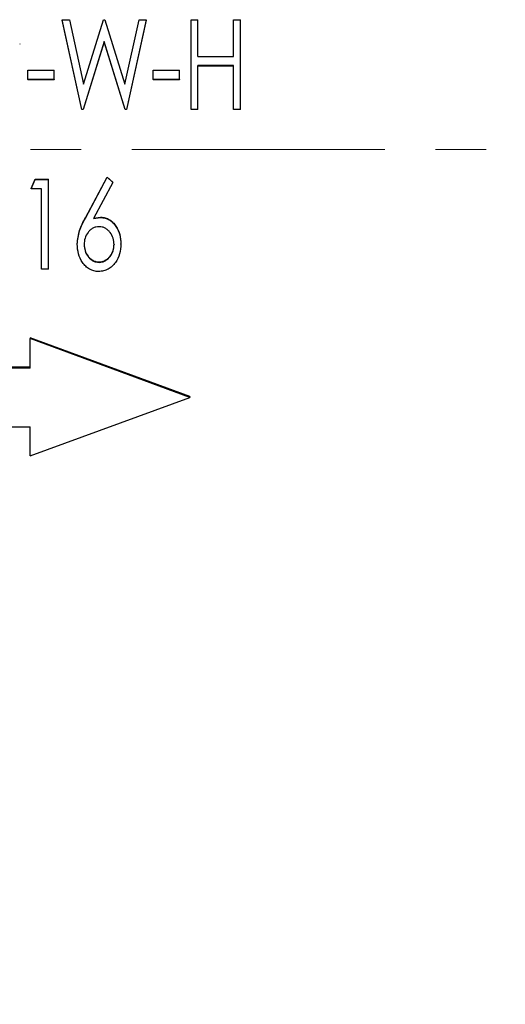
# Model space of a CAD drawing. Header units: millimetres. Extents: x 0 to 840, y 0 to 594.
# Tile 6 of 9: x 243 to 291, y 236 to 335. Entities that reach past the tile are written whole.
import ezdxf

# ---------------------------------------------------------------- set-up
doc = ezdxf.new("R2010")
doc.units = ezdxf.units.MM
doc.header["$LTSCALE"] = 2
doc.linetypes.add('CENTERX2', pattern=[20.32, 12.7, -2.54, 2.54, -2.54])
doc.styles.add('SLDTEXTSTYLE1', font='TXT', dxfattribs={"width": 0.7})
doc.dimstyles.new('SLDDIMSTYLE1', dxfattribs={"dimtxt": 10, "dimasz": 7, "dimexe": 0, "dimexo": 0.0625, "dimgap": 2.5, "dimtad": 2, "dimrnd": 1e-09, "dimzin": 12, "dimdsep": 46, "dimtxsty": 'SLDTEXTSTYLE1', "dimsah": 1, "dimcen": 0.09, "dimadec": 0, "dimazin": 3, "dimtol": 1, "dimtp": 3, "dimtm": 3, "dimtfac": 1, "dimtdec": 3, "dimtofl": 0, "dimtmove": 0, "dimatfit": 3, "dimfxl": 1, "dimfrac": 2, "dimtolj": 1, "dimarcsym": 0})

# ---------------------------------------------------------------- blocks, each defined once
blk = doc.blocks.new('_D_1')
at = {"color": 7, "linetype": 'Continuous', "lineweight": 0}
for p, q in [((52.191, 247.929), (52.191, 184.929)), ((397.191, 247.929), (397.191, 184.929)), ((52.191, 187.929), (397.191, 187.929))]:
    blk.add_line(p, q, dxfattribs=at)
at = {"color": 7, "linetype": 'Continuous', "lineweight": 18}
for points in [[(52.191, 187.929), (59.191, 186.929), (59.191, 188.929)], [(397.191, 187.929), (390.191, 188.929), (390.191, 186.929)]]:
    blk.add_solid(points, dxfattribs=at)
at = {"color": 7, "linetype": 'Continuous', "lineweight": 18, "char_height": 10, "attachment_point": 1, "style": 'SLDTEXTSTYLE1'}
for s, insert in [('±3', (230.467, 200.82)), ('345', (208.64, 200.82))]:
    blk.add_mtext(s, dxfattribs=dict(at, insert=insert))

msp = doc.modelspace()

# ---------------------------------------------------------------- linework, layer by layer
at = {"color": 7, "linetype": 'Continuous', "lineweight": 25}
for p, q in [((246.902, 334.958), (247.622, 334.958)), ((248.873, 325.946), (246.902, 334.958)), ((246.902, 334.958), (246.902, 334.901)), ((248.873, 325.928), (246.902, 334.901)), ((247.622, 334.958), (249.037, 328.492)), ((249.037, 328.492), (251.047, 334.958)), ((251.047, 334.958), (251.188, 334.958)), ((251.188, 334.958), (253.191, 328.492)), ((253.191, 328.492), (254.615, 334.958)), ((255.325, 334.958), (253.344, 325.946)), ((255.325, 334.901), (253.344, 325.928)), ((254.615, 334.958), (255.325, 334.958)), ((255.325, 334.958), (255.325, 334.901)), ((259.825, 334.958), (260.518, 334.958)), ((259.825, 325.946), (259.825, 334.958)), ((260.518, 331.267), (260.518, 334.958)), ((264.095, 331.267), (264.095, 334.958)), ((264.095, 334.958), (264.787, 334.958)), ((264.787, 325.946), (264.787, 334.958)), ((242.633, 332.546), (242.633, 332.5)), ((251.114, 332.768), (248.996, 325.946)), ((251.114, 332.72), (248.996, 325.928)), ((251.114, 332.768), (251.114, 332.72)), ((253.225, 325.946), (251.114, 332.768)), ((253.225, 325.928), (251.114, 332.72)), ((260.518, 331.267), (264.095, 331.267)), ((264.095, 330.343), (260.518, 330.343)), ((260.518, 325.946), (260.518, 330.343)), ((264.095, 330.306), (260.518, 330.306)), ((264.095, 325.946), (264.095, 330.343)), ((243.441, 329.88), (246.095, 329.88)), ((243.441, 328.955), (243.441, 329.88)), ((246.095, 328.955), (246.095, 329.88)), ((256.018, 329.88), (258.672, 329.88)), ((256.018, 328.955), (256.018, 329.88)), ((258.672, 328.955), (258.672, 329.88)), ((246.095, 328.955), (243.441, 328.955)), ((243.441, 328.955), (243.441, 328.924)), ((246.095, 328.924), (243.441, 328.924)), ((246.095, 328.955), (246.095, 328.924)), ((258.672, 328.955), (256.018, 328.955)), ((256.018, 328.955), (256.018, 328.924)), ((258.672, 328.924), (256.018, 328.924)), ((258.672, 328.955), (258.672, 328.924)), ((248.873, 325.946), (248.873, 325.928)), ((248.996, 325.946), (248.873, 325.946)), ((248.996, 325.928), (248.873, 325.928)), ((248.996, 325.946), (248.996, 325.928)), ((253.344, 325.946), (253.225, 325.946)), ((253.225, 325.946), (253.225, 325.928)), ((253.344, 325.928), (253.225, 325.928)), ((253.344, 325.946), (253.344, 325.928)), ((260.518, 325.946), (259.825, 325.946)), ((259.825, 325.946), (259.825, 325.928)), ((260.518, 325.928), (259.825, 325.928)), ((260.518, 325.946), (260.518, 325.928)), ((264.787, 325.946), (264.095, 325.946)), ((264.095, 325.946), (264.095, 325.928)), ((264.787, 325.928), (264.095, 325.928)), ((264.787, 325.946), (264.787, 325.928)), ((243.787, 318.007), (244.182, 318.929)), ((243.787, 317.989), (244.182, 318.916)), ((244.182, 318.916), (244.182, 318.929)), ((244.182, 318.929), (245.518, 318.929)), ((244.182, 318.916), (245.518, 318.916)), ((245.518, 318.916), (245.518, 318.929)), ((245.518, 309.898), (245.518, 318.916)), ((249.219, 315.057), (251.402, 319.16)), ((249.219, 315.027), (251.402, 319.148)), ((251.961, 318.619), (250.034, 314.983)), ((251.402, 319.148), (251.402, 319.16)), ((251.402, 319.16), (251.961, 318.634)), ((251.402, 319.148), (251.961, 318.619)), ((251.961, 318.619), (251.961, 318.634)), ((243.787, 317.989), (243.787, 318.007)), ((244.825, 317.989), (243.787, 317.989)), ((244.825, 309.898), (244.825, 317.989)), ((250.034, 315.014), (250.753, 315.125)), ((250.034, 314.983), (250.753, 315.095)), ((250.753, 315.095), (250.753, 315.125)), ((248.402, 312.408), (248.402, 312.449)), ((252.787, 312.424), (252.787, 312.466)), ((249.095, 312.417), (249.095, 312.375)), ((252.095, 312.417), (252.095, 312.375)), ((250.595, 310.64), (250.595, 310.59)), ((245.518, 309.898), (244.825, 309.898)), ((259.691, 297.129), (243.691, 303.017)), ((243.691, 303.017), (243.691, 302.934)), ((243.691, 299.969), (243.691, 302.934)), ((259.691, 297.02), (243.691, 302.934)), ((243.691, 300.065), (189.691, 300.065)), ((243.691, 299.969), (189.691, 299.969)), ((243.691, 291.175), (259.691, 297.02)), ((259.691, 297.129), (259.691, 297.02)), ((189.691, 294.088), (243.691, 294.088)), ((243.691, 291.175), (243.691, 294.088))]:
    msp.add_line(p, q, dxfattribs=at)
at = {"color": 7, "linetype": 'CENTERX2', "lineweight": 18}
msp.add_line((401.191, 321.929), (47.611, 321.929), dxfattribs=at)
at = {"color": 7, "linetype": 'Continuous', "lineweight": 25}
for points, knots in [([(248.402, 312.449), (248.456, 312.909), (248.563, 313.83), (249, 314.647), (249.219, 315.057)], [0, 0, 0, 0, 0.498872, 1, 1, 1, 1]), ([(248.402, 312.408), (248.456, 312.869), (248.563, 313.794), (249, 314.615), (249.219, 315.027)], [0, 0, 0, 0, 0.499028, 1, 1, 1, 1]), ([(250.753, 315.125), (250.909, 315.114), (251.219, 315.091), (251.641, 314.895), (252.004, 314.601), (252.392, 314.118), (252.732, 313.395), (252.769, 312.776), (252.787, 312.466)], [0, 0, 0, 0, 0.125214, 0.250329, 0.369498, 0.500787, 0.750283, 1, 1, 1, 1]), ([(250.753, 315.095), (250.909, 315.084), (251.219, 315.061), (251.641, 314.864), (252.004, 314.569), (252.393, 314.083), (252.732, 313.357), (252.769, 312.735), (252.787, 312.424)], [0, 0, 0, 0, 0.1248952, 0.2497715, 0.3688488, 0.5001178, 0.7498627, 1, 1, 1, 1]), ([(250.595, 314.17), (250.486, 314.163), (250.27, 314.149), (249.965, 314.028), (249.701, 313.836), (249.407, 313.518), (249.143, 313.026), (249.111, 312.592), (249.095, 312.375)], [0, 0, 0, 0, 0.125057, 0.250072, 0.373686, 0.500472, 0.750091, 1, 1, 1, 1]), ([(252.095, 312.375), (252.079, 312.593), (252.047, 313.026), (251.781, 313.515), (251.489, 313.835), (251.225, 314.027), (250.919, 314.149), (250.703, 314.163), (250.595, 314.17)], [0, 0, 0, 0, 0.249919, 0.499487, 0.624752, 0.749919, 0.874949, 1, 1, 1, 1]), ([(250.56, 309.668), (250.4, 309.679), (250.077, 309.702), (249.631, 309.901), (249.239, 310.191), (248.823, 310.688), (248.477, 311.44), (248.427, 312.085), (248.402, 312.408)], [0, 0, 0, 0, 0.124364, 0.249601, 0.372945, 0.500252, 0.749883, 1, 1, 1, 1]), ([(249.095, 312.417), (249.111, 312.202), (249.144, 311.771), (249.409, 311.286), (249.702, 310.971), (249.966, 310.782), (250.271, 310.66), (250.487, 310.646), (250.595, 310.64)], [0, 0, 0, 0, 0.249496, 0.498801, 0.624065, 0.749245, 0.87455, 1, 1, 1, 1]), ([(249.095, 312.375), (249.111, 312.159), (249.144, 311.727), (249.409, 311.24), (249.702, 310.923), (249.966, 310.734), (250.271, 310.611), (250.487, 310.597), (250.595, 310.59)], [0, 0, 0, 0, 0.2499464, 0.4994879, 0.6247343, 0.7497867, 0.8748531, 1, 1, 1, 1]), ([(252.787, 312.424), (252.764, 312.095), (252.719, 311.439), (252.355, 310.678), (251.913, 310.189), (251.511, 309.901), (251.052, 309.703), (250.724, 309.68), (250.56, 309.668)], [0, 0, 0, 0, 0.250143, 0.499614, 0.624788, 0.750374, 0.875303, 1, 1, 1, 1]), ([(250.595, 310.64), (250.703, 310.646), (250.919, 310.66), (251.218, 310.781), (251.484, 310.968), (251.776, 311.283), (252.046, 311.771), (252.078, 312.202), (252.095, 312.417)], [0, 0, 0, 0, 0.125451, 0.250774, 0.370198, 0.501237, 0.750494, 1, 1, 1, 1]), ([(250.595, 310.59), (250.703, 310.597), (250.919, 310.611), (251.218, 310.732), (251.484, 310.92), (251.776, 311.237), (252.046, 311.726), (252.078, 312.159), (252.095, 312.375)], [0, 0, 0, 0, 0.125148, 0.250233, 0.369533, 0.500552, 0.750043, 1, 1, 1, 1])]:
    msp.add_open_spline(points, degree=3, knots=knots, dxfattribs=at)

# ---------------------------------------------------------------- dimensions: what is measured, and where the dimension line sits
at = {"color": 7, "linetype": 'Continuous', "lineweight": 18}
dim = msp.add_linear_dim(base=(397.191, 187.929), p1=(52.191, 247.929), p2=(397.191, 247.929), dimstyle='SLDDIMSTYLE1', dxfattribs=at)
dim.commit()
dim.dimension.update_dxf_attribs({"geometry": '_D_1', "text_midpoint": (225.335, 187.929), "dimtype": 160})

doc.saveas('drawing.dxf')
